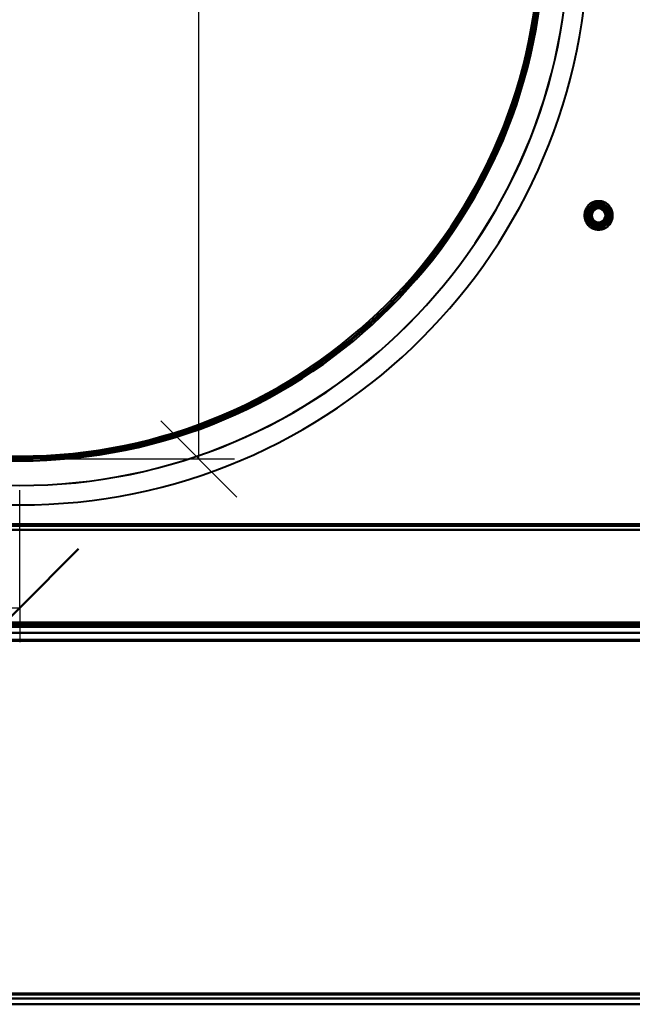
# Model space of a CAD drawing. Header units: millimetres. Extents: x -1321 to 1388, y -120 to 1267.
# Tile 49 of 88: x 0 to 208, y 0 to 335. Entities that reach past the tile are written whole.
import ezdxf

# ---------------------------------------------------------------- set-up
doc = ezdxf.new("R2010")
doc.units = ezdxf.units.MM
doc.linetypes.add('Tiret point', pattern=[15.875, 6.35, -4.7625, 0, -4.7625])
for name, color, linetype, lineweight in [('A-ANNO-DIMS', 211, 'Continuous', 30), ('A-ANNO-DIMS-20', 211, 'Continuous', 30), ('A-FLOR-LEVL', 51, 'Continuous', 30), ('A-GENM', 13, 'Continuous', 40), ('G-IMPT', 8, 'Continuous', 40)]:
    doc.layers.add(name, color=color, linetype=linetype, lineweight=lineweight)
doc.styles.add('Arial_1', font='arial.ttf', dxfattribs={"height": 60})
doc.dimstyles.new('Linéaire', dxfattribs={"dimscale": 304.8, "dimtxt": 61.215564, "dimasz": 0.131234, "dimexe": 0.131234, "dimexo": 0.131234, "dimgap": 0.131234, "dimtad": 1, "dimdec": 0, "dimzin": 0, "dimdsep": 46, "dimtxsty": 'Arial_1', "dimblk1": 'OBLIQUE', "dimblk2": 'OBLIQUE', "dimsah": 1, "dimcen": 0.09, "dimazin": 0, "dimtfac": 1, "dimtdec": 4, "dimtix": 1, "dimtmove": 0, "dimatfit": 3, "dimfxl": 1, "dimtvp": 1, "dimtfill": 1, "dimtolj": 1, "dimtzin": 0, "dimarcsym": 2})

# ---------------------------------------------------------------- blocks, each defined once
blk = doc.blocks.new('Souche connecteur circulaire R23 - Souche connecteur circulaire R23-769066-Droite')
at = {"layer": 'A-GENM'}
blk.add_arc((0, 363), 177.5, 180, 360, dxfattribs=at)
blk.add_arc((0, 363), 177.5, 180, 360, dxfattribs=at)
blk = doc.blocks.new('Souche connecteur circulaire R23 - Souche connecteur circulaire R23-769068-Droite')
at = {"layer": 'A-GENM'}
blk.add_arc((0, 363), 177.5, 180, 360, dxfattribs=at)
blk.add_arc((0, 363), 177.5, 180, 360, dxfattribs=at)
blk = doc.blocks.new('NEXA 1500 CALQUES_dwg-769064-Droite')
at = {"layer": 'G-IMPT'}
for p, q in [((381.4, 163.37), (-416.4, 163.37)), ((400.5, 128.37), (-417.5, 128.37)), ((400.5, 128.37), (-417.5, 128.37)), ((-416.9, 128.37), (416.9, 128.37)), ((-416.9, 128.37), (381.9, 128.37)), ((-416.4, 128.87), (416.4, 128.87)), ((400.5, 126.37), (-417.5, 126.37)), ((400.5, 126.37), (-417.5, 126.37)), ((-396.28, 2), (379.28, 2)), ((-396.28, 2), (379.28, 2)), ((-396.28, 0), (379.28, 0)), ((-396.28, 0), (379.28, 0))]:
    blk.add_line(p, q, dxfattribs=at)
at = {"layer": 'G-IMPT', "flags": 128}
for points in [[(175.53, 336.99), (174.33, 329.99), (172.86, 323.04), (171.11, 316.16), (169.08, 309.36), (166.79, 302.64), (164.23, 296.02), (161.4, 289.51), (158.32, 283.11), (154.98, 276.84), (151.4, 270.72), (147.57, 264.74), (143.51, 258.91), (139.22, 253.26), (134.7, 247.78), (129.97, 242.48), (125.03, 237.38), (119.89, 232.48), (114.56, 227.8), (109.05, 223.32), (103.36, 219.07), (97.51, 215.06), (91.5, 211.27), (85.35, 207.74), (79.05, 204.45), (72.64, 201.41), (66.1, 198.64), (59.46, 196.13), (52.72, 193.88), (45.9, 191.91), (39.01, 190.21), (32.06, 188.79), (25.05, 187.65), (18, 186.79), (10.93, 186.21), (3.83, 185.91), (0, 185.87)], [(199.45, 272.61), (199.27, 272.7), (199.1, 272.79), (198.92, 272.87), (198.74, 272.94), (198.56, 273.01), (198.37, 273.07), (198.18, 273.12), (197.99, 273.16), (197.8, 273.2), (197.6, 273.23), (197.41, 273.25), (197.21, 273.26), (197.02, 273.26), (196.82, 273.26), (196.63, 273.25), (196.43, 273.23), (196.24, 273.2), (196.05, 273.17), (195.85, 273.13), (195.67, 273.08), (195.48, 273.02), (195.29, 272.96), (195.11, 272.88), (194.93, 272.8), (194.76, 272.72), (194.59, 272.63), (194.42, 272.53), (194.25, 272.42), (194.09, 272.31), (193.94, 272.19), (193.79, 272.06), (193.64, 271.93), (193.5, 271.79), (193.37, 271.65), (193.24, 271.5), (193.12, 271.35), (193, 271.19), (192.89, 271.03), (192.79, 270.86), (192.7, 270.69), (192.61, 270.52), (192.52, 270.34), (192.45, 270.16), (192.38, 269.98), (192.32, 269.79), (192.27, 269.6), (192.22, 269.41), (192.18, 269.22), (192.15, 269.03), (192.13, 268.83), (192.12, 268.64), (192.11, 268.44), (192.11, 268.25), (192.12, 268.05), (192.14, 267.86), (192.16, 267.66), (192.19, 267.47), (192.23, 267.28), (192.28, 267.09), (192.34, 266.9), (192.4, 266.72), (192.47, 266.53), (192.55, 266.35), (192.63, 266.18), (192.72, 266), (192.82, 265.83), (192.92, 265.67), (193.04, 265.51), (193.15, 265.35), (193.28, 265.2), (193.41, 265.05), (193.54, 264.91), (193.68, 264.78), (193.83, 264.65), (193.98, 264.52), (194.14, 264.41), (194.3, 264.3), (194.46, 264.19), (194.55, 264.14)], [(194.55, 272.61), (194.39, 272.51), (194.22, 272.4), (194.07, 272.28), (193.91, 272.16), (193.76, 272.04), (193.62, 271.9), (193.48, 271.77), (193.35, 271.62), (193.22, 271.47), (193.1, 271.32), (192.98, 271.16), (192.88, 271), (192.77, 270.83), (192.68, 270.66), (192.59, 270.49), (192.51, 270.31), (192.44, 270.13), (192.37, 269.94), (192.31, 269.76), (192.26, 269.57), (192.21, 269.38), (192.18, 269.19), (192.15, 268.99), (192.13, 268.8), (192.12, 268.6), (192.11, 268.41), (192.11, 268.21), (192.12, 268.02), (192.14, 267.82), (192.17, 267.63), (192.2, 267.44), (192.24, 267.24), (192.29, 267.05), (192.35, 266.87), (192.41, 266.68), (192.48, 266.5), (192.56, 266.32), (192.65, 266.15), (192.74, 265.97), (192.84, 265.8), (192.94, 265.64), (193.06, 265.48), (193.18, 265.32), (193.3, 265.17), (193.43, 265.03), (193.57, 264.89), (193.71, 264.75), (193.86, 264.63), (194.01, 264.5), (194.17, 264.39), (194.33, 264.28), (194.49, 264.17), (194.66, 264.08), (194.84, 263.99), (195.01, 263.9), (195.2, 263.83), (195.38, 263.76), (195.56, 263.7), (195.75, 263.64), (195.94, 263.6), (196.13, 263.56), (196.33, 263.53), (196.52, 263.51), (196.72, 263.49), (196.91, 263.48), (197.11, 263.48), (197.3, 263.49), (197.5, 263.51), (197.69, 263.53), (197.89, 263.56), (198.08, 263.6), (198.27, 263.65), (198.45, 263.7), (198.64, 263.77), (198.82, 263.83), (199, 263.91), (199.18, 263.99), (199.35, 264.09), (199.45, 264.14)], [(194.98, 271.87), (194.47, 271), (193.97, 270.12), (193.46, 269.25), (192.96, 268.37)], [(192.96, 268.37), (193.46, 269.25), (193.97, 270.12), (194.47, 271), (194.98, 271.87)], [(192.96, 268.37), (193.46, 269.25), (193.97, 270.12), (194.47, 271), (194.98, 271.87)], [(194.98, 271.87), (194.47, 271), (193.97, 270.12), (193.46, 269.25), (192.96, 268.37)], [(194.98, 271.87), (194.47, 271), (193.97, 270.12), (193.46, 269.25), (192.96, 268.37)], [(192.96, 268.37), (193.46, 269.25), (193.97, 270.12), (194.47, 271), (194.98, 271.87)], [(194.98, 271.87), (194.47, 271), (193.97, 270.12), (193.46, 269.25), (192.96, 268.37)], [(192.96, 268.37), (193.46, 269.25), (193.97, 270.12), (194.47, 271), (194.98, 271.87)], [(192.96, 268.37), (193.46, 269.25), (193.97, 270.12), (194.47, 271), (194.98, 271.87)], [(194.98, 271.87), (194.47, 271), (193.97, 270.12), (193.46, 269.25), (192.96, 268.37)], [(192.96, 268.37), (193.46, 269.25), (193.97, 270.12), (194.47, 271), (194.98, 271.87)], [(194.98, 271.87), (194.47, 271), (193.97, 270.12), (193.46, 269.25), (192.96, 268.37)], [(199.45, 264.14), (199.61, 264.24), (199.78, 264.35), (199.93, 264.46), (200.09, 264.58), (200.24, 264.71), (200.38, 264.84), (200.52, 264.98), (200.65, 265.12), (200.78, 265.27), (200.9, 265.42), (201.02, 265.58), (201.12, 265.74), (201.23, 265.91), (201.32, 266.08), (201.41, 266.26), (201.49, 266.44), (201.56, 266.62), (201.63, 266.8), (201.69, 266.99), (201.74, 267.18), (201.79, 267.37), (201.82, 267.56), (201.85, 267.75), (201.87, 267.95), (201.88, 268.14), (201.89, 268.34), (201.89, 268.53), (201.88, 268.73), (201.86, 268.92), (201.83, 269.12), (201.8, 269.31), (201.76, 269.5), (201.71, 269.69), (201.65, 269.88), (201.59, 270.06), (201.52, 270.24), (201.44, 270.42), (201.35, 270.6), (201.26, 270.77), (201.16, 270.94), (201.06, 271.1), (200.94, 271.26), (200.82, 271.42), (200.7, 271.57), (200.57, 271.72), (200.43, 271.86), (200.29, 271.99), (200.14, 272.12), (199.99, 272.24), (199.83, 272.36), (199.67, 272.47), (199.51, 272.57), (199.34, 272.67), (199.16, 272.76), (198.99, 272.84), (198.8, 272.92), (198.62, 272.99), (198.44, 273.05), (198.25, 273.1), (198.06, 273.15), (197.87, 273.19), (197.67, 273.22), (197.48, 273.24), (197.28, 273.25), (197.09, 273.26), (196.89, 273.26), (196.7, 273.25), (196.5, 273.24), (196.31, 273.21), (196.11, 273.18), (195.92, 273.14), (195.73, 273.1), (195.55, 273.04), (195.36, 272.98), (195.18, 272.91), (195, 272.83), (194.82, 272.75), (194.65, 272.66), (194.55, 272.61)], [(194.55, 264.14), (194.73, 264.04), (194.9, 263.96), (195.08, 263.87), (195.26, 263.8), (195.44, 263.74), (195.63, 263.68), (195.82, 263.63), (196.01, 263.58), (196.2, 263.55), (196.4, 263.52), (196.59, 263.5), (196.79, 263.49), (196.98, 263.48), (197.18, 263.49), (197.37, 263.5), (197.57, 263.51), (197.76, 263.54), (197.95, 263.58), (198.15, 263.62), (198.33, 263.67), (198.52, 263.72), (198.71, 263.79), (198.89, 263.86), (199.07, 263.94), (199.24, 264.03), (199.41, 264.12), (199.58, 264.22), (199.75, 264.33), (199.91, 264.44), (200.06, 264.56), (200.21, 264.68), (200.36, 264.82), (200.5, 264.95), (200.63, 265.1), (200.76, 265.24), (200.88, 265.4), (201, 265.55), (201.11, 265.72), (201.21, 265.88), (201.3, 266.05), (201.39, 266.23), (201.48, 266.4), (201.55, 266.58), (201.62, 266.77), (201.68, 266.95), (201.73, 267.14), (201.78, 267.33), (201.82, 267.52), (201.85, 267.72), (201.87, 267.91), (201.88, 268.11), (201.89, 268.3), (201.89, 268.5), (201.88, 268.69), (201.86, 268.89), (201.84, 269.08), (201.81, 269.27), (201.77, 269.47), (201.72, 269.66), (201.66, 269.84), (201.6, 270.03), (201.53, 270.21), (201.45, 270.39), (201.37, 270.57), (201.28, 270.74), (201.18, 270.91), (201.08, 271.08), (200.96, 271.24), (200.85, 271.39), (200.72, 271.54), (200.59, 271.69), (200.46, 271.83), (200.32, 271.97), (200.17, 272.1), (200.02, 272.22), (199.86, 272.34), (199.7, 272.45), (199.54, 272.55), (199.45, 272.61)], [(199.02, 271.87), (198.01, 271.87), (197, 271.87), (195.99, 271.87), (194.98, 271.87)], [(194.98, 271.87), (195.15, 271.58), (195.31, 271.3), (195.48, 271.01), (195.65, 270.72)], [(195.65, 270.72), (195.48, 271.01), (195.31, 271.3), (195.15, 271.58), (194.98, 271.87)], [(194.98, 271.87), (195.15, 271.58), (195.31, 271.3), (195.48, 271.01), (195.65, 270.72)], [(195.65, 270.72), (195.48, 271.01), (195.31, 271.3), (195.15, 271.58), (194.98, 271.87)], [(194.98, 271.87), (195.99, 271.87), (197, 271.87), (198.01, 271.87), (199.02, 271.87)], [(194.98, 271.87), (195.99, 271.87), (197, 271.87), (198.01, 271.87), (199.02, 271.87)], [(199.02, 271.87), (198.01, 271.87), (197, 271.87), (195.99, 271.87), (194.98, 271.87)], [(199.02, 271.87), (198.01, 271.87), (197, 271.87), (195.99, 271.87), (194.98, 271.87)], [(194.98, 271.87), (195.99, 271.87), (197, 271.87), (198.01, 271.87), (199.02, 271.87)], [(199.02, 271.87), (198.01, 271.87), (197, 271.87), (195.99, 271.87), (194.98, 271.87)], [(194.98, 271.87), (195.99, 271.87), (197, 271.87), (198.01, 271.87), (199.02, 271.87)], [(194.98, 271.87), (195.99, 271.87), (197, 271.87), (198.01, 271.87), (199.02, 271.87)], [(199.02, 271.87), (198.01, 271.87), (197, 271.87), (195.99, 271.87), (194.98, 271.87)], [(194.98, 271.87), (195.99, 271.87), (197, 271.87), (198.01, 271.87), (199.02, 271.87)], [(199.02, 271.87), (198.01, 271.87), (197, 271.87), (195.99, 271.87), (194.98, 271.87)], [(199.02, 271.87), (198.85, 271.58), (198.69, 271.3), (198.52, 271.01), (198.35, 270.72)], [(198.35, 270.72), (198.52, 271.01), (198.69, 271.3), (198.85, 271.58), (199.02, 271.87)], [(199.02, 271.87), (198.85, 271.58), (198.69, 271.3), (198.52, 271.01), (198.35, 270.72)], [(198.35, 270.72), (198.52, 271.01), (198.69, 271.3), (198.85, 271.58), (199.02, 271.87)], [(201.04, 268.37), (200.54, 269.25), (200.03, 270.12), (199.53, 271), (199.02, 271.87)], [(199.02, 271.87), (199.53, 271), (200.03, 270.12), (200.54, 269.25), (201.04, 268.37)], [(199.02, 271.87), (199.53, 271), (200.03, 270.12), (200.54, 269.25), (201.04, 268.37)], [(201.04, 268.37), (200.54, 269.25), (200.03, 270.12), (199.53, 271), (199.02, 271.87)], [(201.04, 268.37), (200.54, 269.25), (200.03, 270.12), (199.53, 271), (199.02, 271.87)], [(199.02, 271.87), (199.53, 271), (200.03, 270.12), (200.54, 269.25), (201.04, 268.37)], [(201.04, 268.37), (200.54, 269.25), (200.03, 270.12), (199.53, 271), (199.02, 271.87)], [(199.02, 271.87), (199.53, 271), (200.03, 270.12), (200.54, 269.25), (201.04, 268.37)], [(199.02, 271.87), (199.53, 271), (200.03, 270.12), (200.54, 269.25), (201.04, 268.37)], [(201.04, 268.37), (200.54, 269.25), (200.03, 270.12), (199.53, 271), (199.02, 271.87)], [(199.02, 271.87), (199.53, 271), (200.03, 270.12), (200.54, 269.25), (201.04, 268.37)], [(201.04, 268.37), (200.54, 269.25), (200.03, 270.12), (199.53, 271), (199.02, 271.87)], [(194.29, 268.37), (193.96, 268.37), (193.62, 268.37), (193.29, 268.37), (192.96, 268.37)], [(192.96, 268.37), (193.46, 267.5), (193.97, 266.62), (194.47, 265.75), (194.98, 264.87)], [(192.96, 268.37), (193.29, 268.37), (193.62, 268.37), (193.96, 268.37), (194.29, 268.37)], [(194.98, 264.87), (194.47, 265.75), (193.97, 266.62), (193.46, 267.5), (192.96, 268.37)], [(192.96, 268.37), (193.29, 268.37), (193.62, 268.37), (193.96, 268.37), (194.29, 268.37)], [(194.29, 268.37), (193.96, 268.37), (193.62, 268.37), (193.29, 268.37), (192.96, 268.37)], [(194.98, 264.87), (194.47, 265.75), (193.97, 266.62), (193.46, 267.5), (192.96, 268.37)], [(192.96, 268.37), (193.46, 267.5), (193.97, 266.62), (194.47, 265.75), (194.98, 264.87)], [(192.96, 268.37), (193.46, 267.5), (193.97, 266.62), (194.47, 265.75), (194.98, 264.87)], [(194.98, 264.87), (194.47, 265.75), (193.97, 266.62), (193.46, 267.5), (192.96, 268.37)], [(192.96, 268.37), (193.46, 267.5), (193.97, 266.62), (194.47, 265.75), (194.98, 264.87)], [(194.98, 264.87), (194.47, 265.75), (193.97, 266.62), (193.46, 267.5), (192.96, 268.37)], [(194.98, 264.87), (194.47, 265.75), (193.97, 266.62), (193.46, 267.5), (192.96, 268.37)], [(192.96, 268.37), (193.46, 267.5), (193.97, 266.62), (194.47, 265.75), (194.98, 264.87)], [(194.98, 264.87), (194.47, 265.75), (193.97, 266.62), (193.46, 267.5), (192.96, 268.37)], [(192.96, 268.37), (193.46, 267.5), (193.97, 266.62), (194.47, 265.75), (194.98, 264.87)], [(199.02, 264.87), (199.53, 265.75), (200.03, 266.62), (200.54, 267.5), (201.04, 268.37)], [(201.04, 268.37), (200.54, 267.5), (200.03, 266.62), (199.53, 265.75), (199.02, 264.87)], [(201.04, 268.37), (200.54, 267.5), (200.03, 266.62), (199.53, 265.75), (199.02, 264.87)], [(199.02, 264.87), (199.53, 265.75), (200.03, 266.62), (200.54, 267.5), (201.04, 268.37)], [(199.02, 264.87), (199.53, 265.75), (200.03, 266.62), (200.54, 267.5), (201.04, 268.37)], [(201.04, 268.37), (200.54, 267.5), (200.03, 266.62), (199.53, 265.75), (199.02, 264.87)], [(199.02, 264.87), (199.53, 265.75), (200.03, 266.62), (200.54, 267.5), (201.04, 268.37)], [(201.04, 268.37), (200.54, 267.5), (200.03, 266.62), (199.53, 265.75), (199.02, 264.87)], [(201.04, 268.37), (200.54, 267.5), (200.03, 266.62), (199.53, 265.75), (199.02, 264.87)], [(199.02, 264.87), (199.53, 265.75), (200.03, 266.62), (200.54, 267.5), (201.04, 268.37)], [(201.04, 268.37), (200.54, 267.5), (200.03, 266.62), (199.53, 265.75), (199.02, 264.87)], [(199.02, 264.87), (199.53, 265.75), (200.03, 266.62), (200.54, 267.5), (201.04, 268.37)], [(201.04, 268.37), (200.71, 268.37), (200.38, 268.37), (200.04, 268.37), (199.71, 268.37)], [(199.71, 268.37), (200.04, 268.37), (200.38, 268.37), (200.71, 268.37), (201.04, 268.37)], [(199.71, 268.37), (200.04, 268.37), (200.38, 268.37), (200.71, 268.37), (201.04, 268.37)], [(201.04, 268.37), (200.71, 268.37), (200.38, 268.37), (200.04, 268.37), (199.71, 268.37)], [(194.98, 264.87), (195.15, 265.16), (195.31, 265.45), (195.48, 265.74), (195.65, 266.03)], [(195.65, 266.03), (195.48, 265.74), (195.31, 265.45), (195.15, 265.16), (194.98, 264.87)], [(194.98, 264.87), (195.15, 265.16), (195.31, 265.45), (195.48, 265.74), (195.65, 266.03)], [(195.65, 266.03), (195.48, 265.74), (195.31, 265.45), (195.15, 265.16), (194.98, 264.87)], [(194.98, 264.87), (195.99, 264.87), (197, 264.87), (198.01, 264.87), (199.02, 264.87)], [(199.02, 264.87), (198.01, 264.87), (197, 264.87), (195.99, 264.87), (194.98, 264.87)], [(199.02, 264.87), (198.01, 264.87), (197, 264.87), (195.99, 264.87), (194.98, 264.87)], [(194.98, 264.87), (195.99, 264.87), (197, 264.87), (198.01, 264.87), (199.02, 264.87)], [(194.98, 264.87), (195.99, 264.87), (197, 264.87), (198.01, 264.87), (199.02, 264.87)], [(199.02, 264.87), (198.01, 264.87), (197, 264.87), (195.99, 264.87), (194.98, 264.87)], [(194.98, 264.87), (195.99, 264.87), (197, 264.87), (198.01, 264.87), (199.02, 264.87)], [(199.02, 264.87), (198.01, 264.87), (197, 264.87), (195.99, 264.87), (194.98, 264.87)], [(199.02, 264.87), (198.01, 264.87), (197, 264.87), (195.99, 264.87), (194.98, 264.87)], [(194.98, 264.87), (195.99, 264.87), (197, 264.87), (198.01, 264.87), (199.02, 264.87)], [(199.02, 264.87), (198.01, 264.87), (197, 264.87), (195.99, 264.87), (194.98, 264.87)], [(194.98, 264.87), (195.99, 264.87), (197, 264.87), (198.01, 264.87), (199.02, 264.87)], [(199.02, 264.87), (198.85, 265.16), (198.69, 265.45), (198.52, 265.74), (198.35, 266.03)], [(198.35, 266.03), (198.52, 265.74), (198.69, 265.45), (198.85, 265.16), (199.02, 264.87)], [(199.02, 264.87), (198.85, 265.16), (198.69, 265.45), (198.52, 265.74), (198.35, 266.03)], [(198.35, 266.03), (198.52, 265.74), (198.69, 265.45), (198.85, 265.16), (199.02, 264.87)], [(-416.4, 163.37), (-216.95, 163.37), (-17.5, 163.37), (181.95, 163.37), (381.4, 163.37)], [(381.4, 163.37), (181.95, 163.37), (-17.5, 163.37), (-216.95, 163.37), (-416.4, 163.37)], [(-416.4, 163.37), (-216.95, 163.37), (-17.5, 163.37), (181.95, 163.37), (381.4, 163.37)], [(381.4, 163.37), (181.95, 163.37), (-17.5, 163.37), (-216.95, 163.37), (-416.4, 163.37)], [(-416.4, 162.77), (-216.95, 162.77), (-17.5, 162.77), (181.95, 162.77), (381.4, 162.77)], [(381.4, 162.77), (181.95, 162.77), (-17.5, 162.77), (-216.95, 162.77), (-416.4, 162.77)], [(381.4, 162.77), (181.95, 162.77), (-17.5, 162.77), (-216.95, 162.77), (-416.4, 162.77)], [(-416.4, 162.77), (-216.95, 162.77), (-17.5, 162.77), (181.95, 162.77), (381.4, 162.77)], [(381.4, 161.37), (181.95, 161.37), (-17.5, 161.37), (-216.95, 161.37), (-416.4, 161.37)], [(381.9, 161.37), (182.32, 161.37), (-17.25, 161.37), (-216.83, 161.37), (-416.4, 161.37)], [(381.4, 161.37), (181.95, 161.37), (-17.5, 161.37), (-216.95, 161.37), (-416.4, 161.37)], [(-416.4, 161.37), (-216.83, 161.37), (-17.25, 161.37), (182.32, 161.37), (381.9, 161.37)], [(-416.4, 161.37), (-216.95, 161.37), (-17.5, 161.37), (181.95, 161.37), (381.4, 161.37)], [(381.9, 161.37), (182.32, 161.37), (-17.25, 161.37), (-216.83, 161.37), (-416.4, 161.37)], [(-416.4, 161.37), (-216.83, 161.37), (-17.25, 161.37), (182.32, 161.37), (381.9, 161.37)], [(-416.4, 161.37), (-216.95, 161.37), (-17.5, 161.37), (181.95, 161.37), (381.4, 161.37)], [(416.9, 128.97), (208.45, 128.97), (0, 128.97), (-208.45, 128.97), (-416.9, 128.97)], [(-416.9, 128.97), (-208.45, 128.97), (0, 128.97), (208.45, 128.97), (416.9, 128.97)], [(-416.9, 128.97), (-208.45, 128.97), (0, 128.97), (208.45, 128.97), (416.9, 128.97)], [(416.9, 128.97), (208.45, 128.97), (0, 128.97), (-208.45, 128.97), (-416.9, 128.97)], [(-416.9, 128.97), (-208.45, 128.97), (0, 128.97), (208.45, 128.97), (416.9, 128.97)], [(416.9, 128.97), (208.45, 128.97), (0, 128.97), (-208.45, 128.97), (-416.9, 128.97)], [(-416.9, 128.97), (-217.2, 128.97), (-17.5, 128.97), (182.2, 128.97), (381.9, 128.97)], [(381.9, 128.97), (182.2, 128.97), (-17.5, 128.97), (-217.2, 128.97), (-416.9, 128.97)], [(-416.9, 128.97), (-217.2, 128.97), (-17.5, 128.97), (182.2, 128.97), (381.9, 128.97)], [(381.9, 128.97), (182.2, 128.97), (-17.5, 128.97), (-217.2, 128.97), (-416.9, 128.97)], [(-416.9, 128.97), (-217.2, 128.97), (-17.5, 128.97), (182.2, 128.97), (381.9, 128.97)], [(381.9, 128.97), (182.2, 128.97), (-17.5, 128.97), (-217.2, 128.97), (-416.9, 128.97)], [(416.9, 128.87), (208.45, 128.87), (0, 128.87), (-208.45, 128.87), (-416.9, 128.87)], [(-416.9, 128.87), (-208.45, 128.87), (0, 128.87), (208.45, 128.87), (416.9, 128.87)], [(381.9, 128.87), (182.2, 128.87), (-17.5, 128.87), (-217.2, 128.87), (-416.9, 128.87)], [(-416.9, 128.87), (-217.2, 128.87), (-17.5, 128.87), (182.2, 128.87), (381.9, 128.87)], [(416.9, 128.37), (208.45, 128.37), (0, 128.37), (-208.45, 128.37), (-416.9, 128.37)], [(400.5, 128.37), (196.15, 128.37), (-8.2, 128.37), (-212.55, 128.37), (-416.9, 128.37)], [(-416.9, 128.37), (-208.45, 128.37), (0, 128.37), (208.45, 128.37), (416.9, 128.37)], [(-416.9, 128.37), (-208.45, 128.37), (0, 128.37), (208.45, 128.37), (416.9, 128.37)], [(-416.9, 128.37), (-212.55, 128.37), (-8.2, 128.37), (196.15, 128.37), (400.5, 128.37)], [(416.9, 128.37), (208.45, 128.37), (0, 128.37), (-208.45, 128.37), (-416.9, 128.37)], [(381.9, 128.37), (182.2, 128.37), (-17.5, 128.37), (-217.2, 128.37), (-416.9, 128.37)], [(-416.9, 128.37), (-212.55, 128.37), (-8.2, 128.37), (196.15, 128.37), (400.5, 128.37)], [(-416.9, 128.37), (-212.55, 128.37), (-8.2, 128.37), (196.15, 128.37), (400.5, 128.37)], [(-416.9, 128.37), (-217.2, 128.37), (-17.5, 128.37), (182.2, 128.37), (381.9, 128.37)], [(400.5, 128.37), (196.15, 128.37), (-8.2, 128.37), (-212.55, 128.37), (-416.9, 128.37)], [(400.5, 128.37), (196.15, 128.37), (-8.2, 128.37), (-212.55, 128.37), (-416.9, 128.37)], [(400.5, 128.37), (196.15, 128.37), (-8.2, 128.37), (-212.55, 128.37), (-416.9, 128.37)], [(-416.9, 128.37), (-217.2, 128.37), (-17.5, 128.37), (182.2, 128.37), (381.9, 128.37)], [(-416.9, 128.37), (-212.55, 128.37), (-8.2, 128.37), (196.15, 128.37), (400.5, 128.37)], [(381.9, 128.37), (182.2, 128.37), (-17.5, 128.37), (-217.2, 128.37), (-416.9, 128.37)], [(381.9, 128.37), (182.2, 128.37), (-17.5, 128.37), (-217.2, 128.37), (-416.9, 128.37)], [(-416.9, 128.37), (-217.2, 128.37), (-17.5, 128.37), (182.2, 128.37), (381.9, 128.37)], [(381.9, 128.37), (182.2, 128.37), (-17.5, 128.37), (-217.2, 128.37), (-416.9, 128.37)], [(-416.9, 128.37), (-217.2, 128.37), (-17.5, 128.37), (182.2, 128.37), (381.9, 128.37)], [(381.5, 128.87), (182, 128.87), (-17.5, 128.87), (-217, 128.87), (-416.5, 128.87)], [(-416.5, 128.87), (-217, 128.87), (-17.5, 128.87), (182, 128.87), (381.5, 128.87)], [(381.5, 128.87), (182, 128.87), (-17.5, 128.87), (-217, 128.87), (-416.5, 128.87)], [(-416.5, 128.87), (-217, 128.87), (-17.5, 128.87), (182, 128.87), (381.5, 128.87)], [(-416.4, 129.87), (-216.95, 129.87), (-17.5, 129.87), (181.95, 129.87), (381.4, 129.87)], [(381.4, 129.87), (181.95, 129.87), (-17.5, 129.87), (-216.95, 129.87), (-416.4, 129.87)], [(-416.4, 129.87), (-216.95, 129.87), (-17.5, 129.87), (181.95, 129.87), (381.4, 129.87)], [(381.4, 129.87), (181.95, 129.87), (-17.5, 129.87), (-216.95, 129.87), (-416.4, 129.87)], [(381.4, 129.87), (181.95, 129.87), (-17.5, 129.87), (-216.95, 129.87), (-416.4, 129.87)], [(-416.4, 129.87), (-216.95, 129.87), (-17.5, 129.87), (181.95, 129.87), (381.4, 129.87)], [(-416.4, 129.87), (-216.95, 129.87), (-17.5, 129.87), (181.95, 129.87), (381.4, 129.87)], [(381.4, 129.87), (181.95, 129.87), (-17.5, 129.87), (-216.95, 129.87), (-416.4, 129.87)], [(-416.4, 129.47), (-208.2, 129.47), (0, 129.47), (208.2, 129.47), (416.4, 129.47)], [(416.4, 129.47), (208.2, 129.47), (0, 129.47), (-208.2, 129.47), (-416.4, 129.47)], [(-416.4, 129.47), (-216.83, 129.47), (-17.25, 129.47), (182.32, 129.47), (381.9, 129.47)], [(381.9, 129.47), (182.32, 129.47), (-17.25, 129.47), (-216.83, 129.47), (-416.4, 129.47)], [(381.9, 129.47), (182.32, 129.47), (-17.25, 129.47), (-216.83, 129.47), (-416.4, 129.47)], [(-416.4, 129.47), (-216.83, 129.47), (-17.25, 129.47), (182.32, 129.47), (381.9, 129.47)], [(-416.4, 129.37), (-208.2, 129.37), (0, 129.37), (208.2, 129.37), (416.4, 129.37)], [(416.4, 129.37), (208.2, 129.37), (0, 129.37), (-208.2, 129.37), (-416.4, 129.37)], [(416.4, 129.37), (208.2, 129.37), (0, 129.37), (-208.2, 129.37), (-416.4, 129.37)], [(-416.4, 129.37), (-208.2, 129.37), (0, 129.37), (208.2, 129.37), (416.4, 129.37)], [(-416.4, 129.37), (-208.2, 129.37), (0, 129.37), (208.2, 129.37), (416.4, 129.37)], [(416.4, 129.37), (208.2, 129.37), (0, 129.37), (-208.2, 129.37), (-416.4, 129.37)], [(416.4, 128.87), (208.2, 128.87), (0, 128.87), (-208.2, 128.87), (-416.4, 128.87)], [(-416.4, 128.87), (-208.2, 128.87), (0, 128.87), (208.2, 128.87), (416.4, 128.87)], [(416.4, 128.87), (208.2, 128.87), (0, 128.87), (-208.2, 128.87), (-416.4, 128.87)], [(-416.4, 128.87), (-208.2, 128.87), (0, 128.87), (208.2, 128.87), (416.4, 128.87)], [(-416.4, 128.87), (-208.2, 128.87), (0, 128.87), (208.2, 128.87), (416.4, 128.87)], [(416.4, 128.87), (208.2, 128.87), (0, 128.87), (-208.2, 128.87), (-416.4, 128.87)], [(-416.4, 128.87), (-208.2, 128.87), (0, 128.87), (208.2, 128.87), (416.4, 128.87)], [(416.4, 128.87), (208.2, 128.87), (0, 128.87), (-208.2, 128.87), (-416.4, 128.87)], [(-416.4, 128.87), (-208.2, 128.87), (0, 128.87), (208.2, 128.87), (416.4, 128.87)], [(416.4, 128.87), (208.2, 128.87), (0, 128.87), (-208.2, 128.87), (-416.4, 128.87)], [(416.4, 128.87), (208.2, 128.87), (0, 128.87), (-208.2, 128.87), (-416.4, 128.87)], [(-416.4, 128.87), (-208.2, 128.87), (0, 128.87), (208.2, 128.87), (416.4, 128.87)], [(381.9, 128.37), (183.8, 128.37), (-14.3, 128.37), (-212.4, 128.37), (-410.5, 128.37)], [(-410.5, 128.37), (-212.4, 128.37), (-14.3, 128.37), (183.8, 128.37), (381.9, 128.37)], [(381.9, 128.37), (183.8, 128.37), (-14.3, 128.37), (-212.4, 128.37), (-410.5, 128.37)], [(-410.5, 128.37), (-212.4, 128.37), (-14.3, 128.37), (183.8, 128.37), (381.9, 128.37)], [(381.9, 128.37), (183.8, 128.37), (-14.3, 128.37), (-212.4, 128.37), (-410.5, 128.37)], [(-410.5, 128.37), (-212.4, 128.37), (-14.3, 128.37), (183.8, 128.37), (381.9, 128.37)], [(-410.5, 128.37), (-212.4, 128.37), (-14.3, 128.37), (183.8, 128.37), (381.9, 128.37)], [(381.9, 128.37), (183.8, 128.37), (-14.3, 128.37), (-212.4, 128.37), (-410.5, 128.37)], [(400.5, 126.37), (196, 126.37), (-8.5, 126.37), (-213, 126.37), (-417.5, 126.37)], [(-417.5, 126.37), (-213, 126.37), (-8.5, 126.37), (196, 126.37), (400.5, 126.37)], [(-417.5, 126.37), (-213, 126.37), (-8.5, 126.37), (196, 126.37), (400.5, 126.37)], [(400.5, 126.37), (196, 126.37), (-8.5, 126.37), (-213, 126.37), (-417.5, 126.37)], [(-417.5, 126.37), (-213, 126.37), (-8.5, 126.37), (196, 126.37), (400.5, 126.37)], [(400.5, 126.37), (196, 126.37), (-8.5, 126.37), (-213, 126.37), (-417.5, 126.37)], [(400.5, 126.37), (196, 126.37), (-8.5, 126.37), (-213, 126.37), (-417.5, 126.37)], [(-417.5, 126.37), (-213, 126.37), (-8.5, 126.37), (196, 126.37), (400.5, 126.37)], [(-417.5, 124.03), (-213, 124.03), (-8.5, 124.03), (196, 124.03), (400.5, 124.03)], [(400.5, 124.03), (196, 124.03), (-8.5, 124.03), (-213, 124.03), (-417.5, 124.03)], [(400.5, 124.03), (196, 124.03), (-8.5, 124.03), (-213, 124.03), (-417.5, 124.03)], [(-417.5, 124.03), (-213, 124.03), (-8.5, 124.03), (196, 124.03), (400.5, 124.03)], [(400.5, 124.03), (196, 124.03), (-8.5, 124.03), (-213, 124.03), (-417.5, 124.03)], [(-417.5, 124.03), (-213, 124.03), (-8.5, 124.03), (196, 124.03), (400.5, 124.03)], [(-417.5, 124.03), (-213, 124.03), (-8.5, 124.03), (196, 124.03), (400.5, 124.03)], [(400.5, 124.03), (196, 124.03), (-8.5, 124.03), (-213, 124.03), (-417.5, 124.03)], [(393.5, 126.37), (192.5, 126.37), (-8.5, 126.37), (-209.5, 126.37), (-410.5, 126.37)], [(-410.5, 126.37), (-209.5, 126.37), (-8.5, 126.37), (192.5, 126.37), (393.5, 126.37)], [(-410.5, 126.37), (-209.5, 126.37), (-8.5, 126.37), (192.5, 126.37), (393.5, 126.37)], [(393.5, 126.37), (192.5, 126.37), (-8.5, 126.37), (-209.5, 126.37), (-410.5, 126.37)], [(-410.5, 126.37), (-209.5, 126.37), (-8.5, 126.37), (192.5, 126.37), (393.5, 126.37)], [(393.5, 126.37), (192.5, 126.37), (-8.5, 126.37), (-209.5, 126.37), (-410.5, 126.37)], [(-410.5, 126.37), (-209.5, 126.37), (-8.5, 126.37), (192.5, 126.37), (393.5, 126.37)], [(393.5, 126.37), (192.5, 126.37), (-8.5, 126.37), (-209.5, 126.37), (-410.5, 126.37)], [(-417.5, 123.68), (-213, 123.68), (-8.5, 123.68), (196, 123.68), (400.5, 123.68)], [(400.5, 123.68), (196, 123.68), (-8.5, 123.68), (-213, 123.68), (-417.5, 123.68)], [(400.5, 123.68), (196, 123.68), (-8.5, 123.68), (-213, 123.68), (-417.5, 123.68)], [(-417.5, 123.68), (-213, 123.68), (-8.5, 123.68), (196, 123.68), (400.5, 123.68)], [(400.5, 123.68), (196, 123.68), (-8.5, 123.68), (-213, 123.68), (-417.5, 123.68)], [(-417.5, 123.68), (-213, 123.68), (-8.5, 123.68), (196, 123.68), (400.5, 123.68)], [(-417.5, 123.68), (-213, 123.68), (-8.5, 123.68), (196, 123.68), (400.5, 123.68)], [(400.5, 123.68), (196, 123.68), (-8.5, 123.68), (-213, 123.68), (-417.5, 123.68)], [(379.34, 3.65), (185.42, 3.65), (-8.5, 3.65), (-202.42, 3.65), (-396.34, 3.65)], [(-396.34, 3.65), (-202.42, 3.65), (-8.5, 3.65), (185.42, 3.65), (379.34, 3.65)], [(-396.34, 3.65), (-202.42, 3.65), (-8.5, 3.65), (185.42, 3.65), (379.34, 3.65)], [(379.34, 3.65), (185.42, 3.65), (-8.5, 3.65), (-202.42, 3.65), (-396.34, 3.65)], [(-396.34, 3.65), (-202.42, 3.65), (-8.5, 3.65), (185.42, 3.65), (379.34, 3.65)], [(379.34, 3.65), (185.42, 3.65), (-8.5, 3.65), (-202.42, 3.65), (-396.34, 3.65)], [(379.34, 3.65), (185.42, 3.65), (-8.5, 3.65), (-202.42, 3.65), (-396.34, 3.65)], [(-396.34, 3.65), (-202.42, 3.65), (-8.5, 3.65), (185.42, 3.65), (379.34, 3.65)], [(-396.28, 3.31), (-202.39, 3.31), (-8.5, 3.31), (185.39, 3.31), (379.28, 3.31)], [(379.28, 3.31), (185.39, 3.31), (-8.5, 3.31), (-202.39, 3.31), (-396.28, 3.31)], [(379.28, 3.31), (185.39, 3.31), (-8.5, 3.31), (-202.39, 3.31), (-396.28, 3.31)], [(-396.28, 3.31), (-202.39, 3.31), (-8.5, 3.31), (185.39, 3.31), (379.28, 3.31)], [(379.28, 3.31), (185.39, 3.31), (-8.5, 3.31), (-202.39, 3.31), (-396.28, 3.31)], [(-396.28, 3.31), (-202.39, 3.31), (-8.5, 3.31), (185.39, 3.31), (379.28, 3.31)], [(-396.28, 3.31), (-202.39, 3.31), (-8.5, 3.31), (185.39, 3.31), (379.28, 3.31)], [(379.28, 3.31), (185.39, 3.31), (-8.5, 3.31), (-202.39, 3.31), (-396.28, 3.31)], [(-396.28, 2), (-202.39, 2), (-8.5, 2), (185.39, 2), (379.28, 2)], [(379.28, 2), (185.39, 2), (-8.5, 2), (-202.39, 2), (-396.28, 2)], [(379.28, 2), (185.39, 2), (-8.5, 2), (-202.39, 2), (-396.28, 2)], [(-396.28, 2), (-202.39, 2), (-8.5, 2), (185.39, 2), (379.28, 2)], [(-396.28, 2), (-202.39, 2), (-8.5, 2), (185.39, 2), (379.28, 2)], [(379.28, 2), (185.39, 2), (-8.5, 2), (-202.39, 2), (-396.28, 2)], [(379.28, 2), (185.39, 2), (-8.5, 2), (-202.39, 2), (-396.28, 2)], [(-396.28, 2), (-202.39, 2), (-8.5, 2), (185.39, 2), (379.28, 2)], [(-396.28, 0), (-202.39, 0), (-8.5, 0), (185.39, 0), (379.28, 0)], [(379.28, 0), (185.39, 0), (-8.5, 0), (-202.39, 0), (-396.28, 0)], [(-396.28, 0), (-202.39, 0), (-8.5, 0), (185.39, 0), (379.28, 0)], [(-396.28, 0), (-202.39, 0), (-8.5, 0), (185.39, 0), (379.28, 0)], [(379.28, 0), (185.39, 0), (-8.5, 0), (-202.39, 0), (-396.28, 0)], [(379.28, 0), (185.39, 0), (-8.5, 0), (-202.39, 0), (-396.28, 0)], [(-396.28, 0), (-202.39, 0), (-8.5, 0), (185.39, 0), (379.28, 0)], [(379.28, 0), (185.39, 0), (-8.5, 0), (-202.39, 0), (-396.28, 0)]]:
    blk.add_lwpolyline(points, dxfattribs=at)
at = {"layer": 'G-IMPT'}
for centre, radius, start, end in [((0, 363.37), 193.5, 270, 90), ((0, 363.37), 186.89, 90, 270), ((0, 363.37), 186.89, 90, 270), ((0, 363.37), 186.86, 90, 270), ((0, 363.37), 186.86, 90, 270), ((0, 363.37), 186.89, 270, 90), ((0, 363.37), 186.89, 270, 90), ((0, 363.37), 186.89, 270, 90), ((0, 363.37), 186.89, 270, 90), ((0, 363.37), 186.86, 270, 90), ((0, 363.37), 186.86, 270, 90), ((0, 363.37), 186.86, 270, 90), ((0, 363.37), 186.86, 270, 90), ((0, 363.37), 178.5, 90, 270), ((0, 363.37), 178.5, 90, 270), ((0, 363.37), 178.5, 90, 270), ((0, 363.37), 177.47, 90, 270), ((0, 363.37), 177.47, 90, 270), ((0, 363.37), 176.87, 90, 270), ((0, 363.37), 178.5, 270, 90), ((0, 363.37), 178.5, 270, 90), ((0, 363.37), 178.5, 270, 90), ((0, 363.37), 178.5, 270, 90), ((0, 363.37), 177.5, 270, 90), ((0, 363.37), 177.47, 270, 90), ((0, 363.37), 177.47, 270, 90), ((0, 363.37), 177.47, 270, 90), ((0, 363.37), 177.47, 270, 90), ((0, 363.37), 176.87, 270, 90), ((0, 363.37), 176.87, 270, 90), ((0, 363.37), 193.5, 180, 0), ((0, 363.37), 193.5, 180, 360), ((0, 363.37), 193.5, 180, 360), ((0, 363.37), 193.5, 180, 0), ((0, 363.37), 193.5, 180, 360), ((0, 363.37), 193.5, 180, 360), ((0, 363.37), 193.5, 180, 360), ((0, 363.37), 178.5, 180, 0), ((0, 363.37), 178.5, 180, 0), ((0, 363.37), 178.5, 180, 270), ((0, 363.37), 178.5, 180, 360), ((0, 363.37), 178.5, 180, 0), ((0, 363.37), 178.5, 180, 360), ((0, 363.37), 178.5, 180, 360), ((0, 363.37), 178.5, 180, 0), ((0, 363.37), 178.5, 180, 360), ((0, 363.37), 178.5, 180, 0), ((0, 363.37), 178.5, 180, 360), ((0, 363.37), 178.5, 180, 0), ((0, 363.37), 178.5, 180, 360), ((0, 363.37), 178.5, 180, 360), ((0, 363.37), 178.5, 180, 360), ((0, 363.37), 178.5, 180, 0), ((0, 363.37), 178.5, 180, 0), ((0, 363.37), 178.5, 180, 360), ((0, 363.37), 178.5, 180, 0), ((0, 363.37), 178.5, 180, 0), ((0, 363.37), 178.5, 180, 360), ((0, 363.37), 178.5, 180, 360), ((0, 363.37), 178.5, 180, 360), ((0, 363.37), 178.5, 180, 0), ((0, 363.37), 178.5, 180, 360), ((0, 363.37), 177.91, 180, 0), ((0, 363.37), 177.91, 180, 0), ((0, 363.37), 177.91, 180, 0), ((0, 363.37), 177.91, 180, 0), ((0, 363.37), 177.91, 180, 360), ((0, 363.37), 177.91, 180, 360), ((0, 363.37), 177.91, 180, 360), ((0, 363.37), 177.91, 180, 360), ((0, 363.37), 177.5, 180, 0), ((0, 363.37), 177.5, 180, 360), ((0, 363.37), 177.5, 180, 0), ((0, 363.37), 177.5, 180, 0), ((0, 363.37), 177.5, 180, 270), ((0, 363.37), 177.5, 180, 360), ((0, 363.37), 177.5, 180, 360), ((0, 363.37), 177.47, 180, 0), ((0, 363.37), 177.47, 180, 270), ((0, 363.37), 177.47, 180, 360), ((0, 363.37), 177.47, 180, 360), ((0, 363.37), 177.47, 180, 0), ((0, 363.37), 177.47, 180, 360), ((0, 363.37), 177.47, 180, 360), ((0, 363.37), 177.47, 180, 360), ((0, 363.37), 177.47, 180, 0), ((0, 363.37), 177.47, 180, 0), ((0, 363.37), 177.47, 180, 0), ((0, 363.37), 176.87, 180, 360), ((0, 363.37), 176.87, 180, 360), ((0, 363.37), 176.87, 180, 0), ((0, 363.37), 176.87, 180, 0), ((0, 363.37), 176.87, 180, 360), ((0, 363.37), 176.87, 180, 360), ((0, 363.37), 176.87, 180, 0), ((0, 363.37), 176.87, 180, 0), ((0, 363.37), 176.87, 180, 360), ((0, 363.37), 176.87, 180, 360), ((0, 363.37), 176.87, 180, 360), ((0, 363.37), 176.87, 180, 0), ((0, 363.37), 177.47, 270, 0), ((0, 363.37), 177.47, 270, 0), ((0, 363.37), 178.5, 270, 0), ((0, 363.37), 178.5, 270, 0), ((0, 363.37), 178.5, 270, 360), ((0, 363.37), 177.5, 270, 0), ((0, 363.37), 178.5, 270, 0), ((0, 363.37), 176.87, 270, 0), ((0, 363.37), 176.87, 270, 360), ((197, 268.37), 4.25, 60, 240), ((197, 268.37), 4.25, 60, 240), ((197, 268.37), 4.25, 60, 240), ((197, 268.37), 4.25, 60, 240), ((197, 268.37), 4.25, 120, 300), ((197, 268.37), 4.25, 120, 300), ((197, 268.37), 4.25, 120, 300), ((197, 268.37), 4.25, 120, 300), ((197, 268.37), 4.1, 60, 240), ((197, 268.37), 4.1, 60, 240), ((197, 268.37), 4.1, 120, 210), ((197, 268.37), 4.1, 120, 210), ((197, 268.37), 3.25, 30, 210), ((197, 268.37), 3.25, 60, 240), ((197, 268.37), 3.25, 60, 240), ((197, 268.37), 3.25, 60, 240), ((197, 268.37), 3, 60, 240), ((197, 268.37), 3, 30, 210), ((197, 268.37), 3, 30, 210), ((197, 268.37), 3, 30, 210), ((197, 268.37), 3.25, 330, 150), ((197, 268.37), 3, 330, 150), ((197, 268.37), 3, 330, 150), ((197, 268.37), 3, 330, 150), ((197, 268.37), 4.25, 240, 60), ((197, 268.37), 4.25, 240, 60), ((197, 268.37), 4.25, 240, 60), ((197, 268.37), 4.25, 240, 60), ((197, 268.37), 4.25, 300, 120), ((197, 268.37), 4.25, 300, 120), ((197, 268.37), 4.25, 300, 120), ((197, 268.37), 4.25, 300, 120), ((197, 268.37), 4.1, 300, 120), ((197, 268.37), 4.1, 300, 120), ((197, 268.37), 3.25, 300, 120), ((197, 268.37), 3.25, 300, 120), ((197, 268.37), 3.25, 300, 120), ((197, 268.37), 3, 300, 120), ((197, 268.37), 4.1, 330, 60), ((197, 268.37), 4.1, 330, 60), ((197, 268.37), 3.25, 120, 210), ((197, 268.37), 3.25, 120, 300), ((197, 268.37), 3.25, 120, 300), ((197, 268.37), 3.25, 150, 330), ((197, 268.37), 3, 120, 300), ((197, 268.37), 3, 150, 330), ((197, 268.37), 3, 150, 240), ((197, 268.37), 3, 150, 330), ((197, 268.37), 3.25, 210, 30), ((197, 268.37), 3, 210, 30), ((197, 268.37), 3, 210, 30), ((197, 268.37), 2.55, 60, 240), ((197, 268.37), 2.55, 60, 240), ((197, 268.37), 2.55, 60, 240), ((197, 268.37), 2.55, 60, 240), ((197, 268.37), 2.55, 120, 300), ((197, 268.37), 2.55, 120, 300), ((197, 268.37), 2.55, 120, 300), ((197, 268.37), 2.55, 120, 300), ((197, 268.37), 2.33, 84.284, 264.284), ((197, 268.37), 2.33, 84.284, 264.284), ((197, 268.37), 2.33, 84.284, 264.284), ((197, 268.37), 2.33, 84.284, 264.284), ((197, 268.37), 2.33, 95.716, 275.716), ((197, 268.37), 2.33, 95.716, 275.716), ((197, 268.37), 2.33, 95.716, 275.716), ((197, 268.37), 2.33, 95.716, 275.716), ((197, 268.37), 3.25, 240, 60), ((197, 268.37), 3.25, 240, 60), ((197, 268.37), 3, 240, 60), ((197, 268.37), 2.55, 300, 120), ((197, 268.37), 2.55, 300, 120), ((197, 268.37), 2.55, 300, 120), ((197, 268.37), 2.55, 300, 120), ((197, 268.37), 2.55, 240, 60), ((197, 268.37), 2.55, 240, 60), ((197, 268.37), 2.55, 240, 60), ((197, 268.37), 2.55, 240, 60), ((197, 268.37), 2.33, 275.716, 95.716), ((197, 268.37), 2.33, 275.716, 95.716), ((197, 268.37), 2.33, 275.716, 95.716), ((197, 268.37), 2.33, 275.716, 95.716), ((197, 268.37), 2.33, 264.284, 84.284), ((197, 268.37), 2.33, 264.284, 84.284), ((197, 268.37), 2.33, 264.284, 84.284), ((197, 268.37), 2.33, 264.284, 84.284), ((197, 268.37), 3, 300, 30), ((197, 268.37), 3.25, 330, 60), ((197, 268.37), 4.1, 210, 300), ((197, 268.37), 4.1, 210, 300), ((197, 268.37), 3.25, 210, 300), ((197, 268.37), 3, 210, 300), ((197, 268.37), 4.1, 240, 330), ((197, 268.37), 4.1, 240, 330), ((197, 268.37), 3.25, 240, 330), ((197, 268.37), 3, 240, 330)]:
    blk.add_arc(centre, radius, start, end, dxfattribs=at)
for points in [[(195.65, 270.72), (195.26, 270.44), (194.63, 269.74), (194.34, 268.84), (194.29, 268.37)], [(194.29, 268.37), (194.34, 268.84), (194.63, 269.74), (195.26, 270.44), (195.65, 270.72)], [(194.29, 268.37), (194.34, 268.84), (194.63, 269.74), (195.27, 270.45), (195.65, 270.72)], [(195.65, 270.72), (195.27, 270.45), (194.63, 269.74), (194.34, 268.84), (194.29, 268.37)], [(194.29, 268.37), (194.34, 267.9), (194.63, 267.01), (195.26, 266.31), (195.65, 266.03)], [(195.65, 266.03), (195.26, 266.31), (194.63, 267.01), (194.34, 267.9), (194.29, 268.37)], [(195.65, 266.03), (195.27, 266.3), (194.63, 267.01), (194.34, 267.91), (194.29, 268.37)], [(194.29, 268.37), (194.34, 267.91), (194.63, 267.01), (195.27, 266.3), (195.65, 266.03)], [(198.35, 270.72), (197.92, 270.91), (197, 271.1), (196.08, 270.91), (195.65, 270.72)], [(195.65, 270.72), (196.08, 270.91), (197, 271.1), (197.92, 270.91), (198.35, 270.72)], [(195.65, 270.72), (196.07, 270.91), (197, 271.11), (197.93, 270.91), (198.35, 270.72)], [(198.35, 270.72), (197.93, 270.91), (197, 271.11), (196.07, 270.91), (195.65, 270.72)], [(199.71, 268.37), (199.66, 268.84), (199.37, 269.74), (198.74, 270.44), (198.35, 270.72)], [(198.35, 270.72), (198.74, 270.44), (199.37, 269.74), (199.66, 268.84), (199.71, 268.37)], [(198.35, 270.72), (198.73, 270.45), (199.37, 269.74), (199.66, 268.84), (199.71, 268.37)], [(199.71, 268.37), (199.66, 268.84), (199.37, 269.74), (198.73, 270.45), (198.35, 270.72)], [(198.35, 266.03), (198.74, 266.31), (199.37, 267.01), (199.66, 267.9), (199.71, 268.37)], [(199.71, 268.37), (199.66, 267.9), (199.37, 267.01), (198.74, 266.31), (198.35, 266.03)], [(199.71, 268.37), (199.66, 267.91), (199.37, 267.01), (198.73, 266.3), (198.35, 266.03)], [(198.35, 266.03), (198.73, 266.3), (199.37, 267.01), (199.66, 267.91), (199.71, 268.37)], [(195.65, 266.03), (196.08, 265.83), (197, 265.64), (197.92, 265.83), (198.35, 266.03)], [(198.35, 266.03), (197.92, 265.83), (197, 265.64), (196.08, 265.83), (195.65, 266.03)], [(198.35, 266.03), (197.93, 265.83), (197, 265.64), (196.07, 265.83), (195.65, 266.03)], [(195.65, 266.03), (196.07, 265.83), (197, 265.64), (197.93, 265.83), (198.35, 266.03)]]:
    blk.add_open_spline(points, degree=3, dxfattribs=at)
blk = doc.blocks.new('DIMBLOCK1-Droite')
at = {"layer": 'A-ANNO-DIMS-20'}
for p, q in [((-455, 134.91), (-455, 174.91)), ((0, 134.91), (0, 174.91)), ((-455, 134.91), (0, 134.91)), ((-455, 134.91), (-455, 123.2)), ((0, 134.91), (0, 123.2))]:
    blk.add_line(p, q, dxfattribs=at)
at = {"layer": 'A-ANNO-DIMS-20', "lineweight": 50}
for p, q in [((-455, 134.91), (-435, 154.91)), ((0, 134.91), (20, 154.91)), ((-455, 134.91), (-475, 114.91)), ((0, 134.91), (-20, 114.91))]:
    blk.add_line(p, q, dxfattribs=at)
at = {"layer": 'A-ANNO-DIMS-20', "color": 0, "insert": (-296.72, 252.81), "char_height": 60, "width": 166.1296, "attachment_point": 1, "line_spacing_factor": 0.941778, "style": 'Arial_1', "bg_fill": 3, "box_fill_scale": 1.25, "bg_fill_color": 256, "bg_fill_true_color": 13158600, "bg_fill_transparency": 0}
blk.add_mtext('455', dxfattribs=at)
blk = doc.blocks.new('_Oblique')
at = {"color": 0, "linetype": 'ByBlock', "lineweight": -2}
blk.add_line((-0.5, -0.5), (0.5, 0.5), dxfattribs=at)

msp = doc.modelspace()

# ---------------------------------------------------------------- linework, layer by layer
at = {"color": 1, "lineweight": 30}
for p, q in [((60.96, 185.5), (60.96, 540.5)), ((48.02, 198.44), (73.9, 172.56))]:
    msp.add_line(p, q, dxfattribs=at)
at = {"layer": 'A-FLOR-LEVL', "linetype": 'Tiret point'}
msp.add_line((-851.67, 0), (1148.14, 0), dxfattribs=at)

# ---------------------------------------------------------------- block references
at = {"layer": 'A-GENM'}
for name in ['Souche connecteur circulaire R23 - Souche connecteur circulaire R23-769066-Droite', 'Souche connecteur circulaire R23 - Souche connecteur circulaire R23-769068-Droite']:
    msp.add_blockref(name, (0, 0), dxfattribs=at)
at = {"layer": 'G-IMPT'}
msp.add_blockref('NEXA 1500 CALQUES_dwg-769064-Droite', (0, 0), dxfattribs=at)

# ---------------------------------------------------------------- next in the draw order: dimensions: what is measured, and where the dimension line sits
at = {"layer": 'A-ANNO-DIMS'}
dim = msp.add_linear_dim(base=(0, 134.91), p1=(-455, 163.2), p2=(0, 163.2), dimstyle='Linéaire', override={"dimpost": '<>', "dimfxl": 455}, dxfattribs=at)
dim.commit()
dim.dimension.update_dxf_attribs({"geometry": 'DIMBLOCK1-Droite', "text_midpoint": (-227.5, 205.42)})

# ---------------------------------------------------------------- next in the draw order: linework, layer by layer
at = {"color": 1, "lineweight": 30}
msp.add_line((12.19, 185.5), (73.15, 185.5), dxfattribs=at)
at = {"color": 94, "lineweight": 30}
for p, q in [((592.1, 128.37), (-627.1, 128.37)), ((-627.1, 128.37), (592.1, 128.37))]:
    msp.add_line(p, q, dxfattribs=at)
msp.add_circle((0, 363), 177.5, dxfattribs=at)
msp.add_circle((0, 363), 177.5, dxfattribs=at)

doc.saveas('drawing.dxf')
